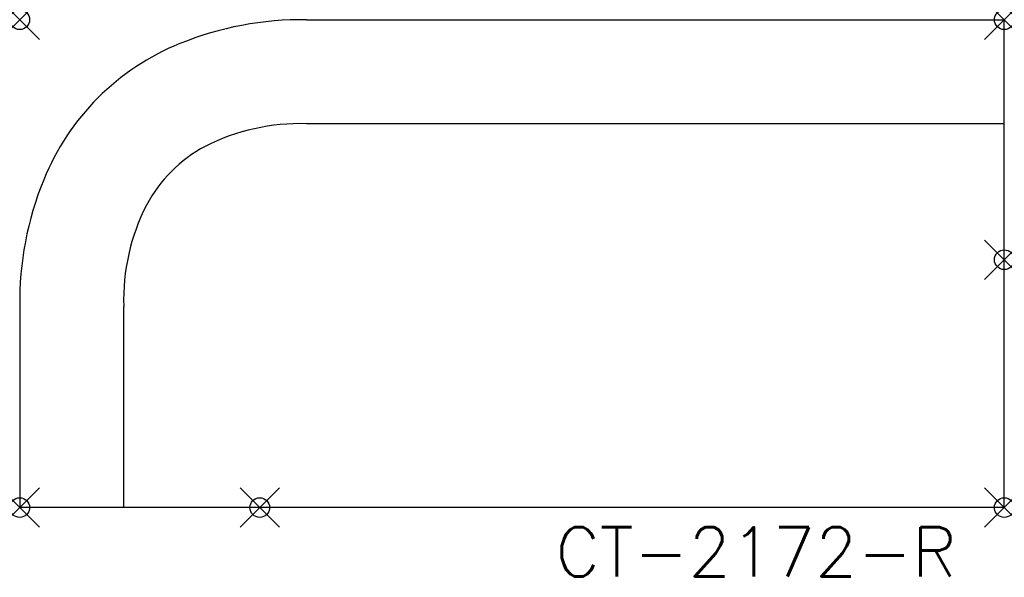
# Model space of a CAD drawing. Header units: inches. Extents: x -50 to 0, y -16.1 to 12.2.
import ezdxf
from ezdxf.enums import TextEntityAlignment as Align

# ---------------------------------------------------------------- set-up
doc = ezdxf.new("R2010")
doc.units = ezdxf.units.IN
doc.header["$MEASUREMENT"] = 0
doc.header["$PDMODE"] = 35
doc.layers.add('AFUCH-P', color=2, linetype='Continuous')
doc.layers.add('AFUCH-P-TN', color=2, linetype='Continuous')
doc.styles.get("Standard").update_dxf_attribs({"font": 'txt.shx'})

msp = doc.modelspace()

# ---------------------------------------------------------------- linework, layer by layer
at = {"layer": 'AFUCH-P'}
for p, q in [((-35.438, 12.191), (0, 12.191)), ((0, -12.59), (0, 12.191)), ((0, 6.909), (-35.438, 6.909)), ((-50, -2.371), (-50, -12.59)), ((-44.718, -12.59), (-44.718, -2.371)), ((0, -12.59), (-50, -12.59))]:
    msp.add_line(p, q, dxfattribs=at)
for centre, radius, start, end in [((-35.645, -4.321), 16.514, 89.2819, 112.1508), ((-37.148, -0.65), 12.552, 112.1137, 157.9498), ((-35.754, -3.747), 10.661, 88.3006, 116.9482), ((-37.137, -0.672), 7.295, 118.2123, 151.7877), ((-33.488, -2.164), 16.514, 157.8492, 180.7181), ((-34.062, -2.055), 10.661, 153.0518, 181.6994)]:
    msp.add_arc(centre, radius, start, end, dxfattribs=at)
for p in [(-50, 12.191), (0, 12.191), (0, 0), (-50, -12.59), (-37.809, -12.59), (0, -12.59)]:
    msp.add_point(p, dxfattribs=at)

# ---------------------------------------------------------------- texts
at = {"layer": 'AFUCH-P-TN'}
msp.add_text('CT-2172-R', height=2.5, dxfattribs=at).set_placement((-12.609, -16.09), align=Align.CENTER)

doc.saveas('drawing.dxf')
